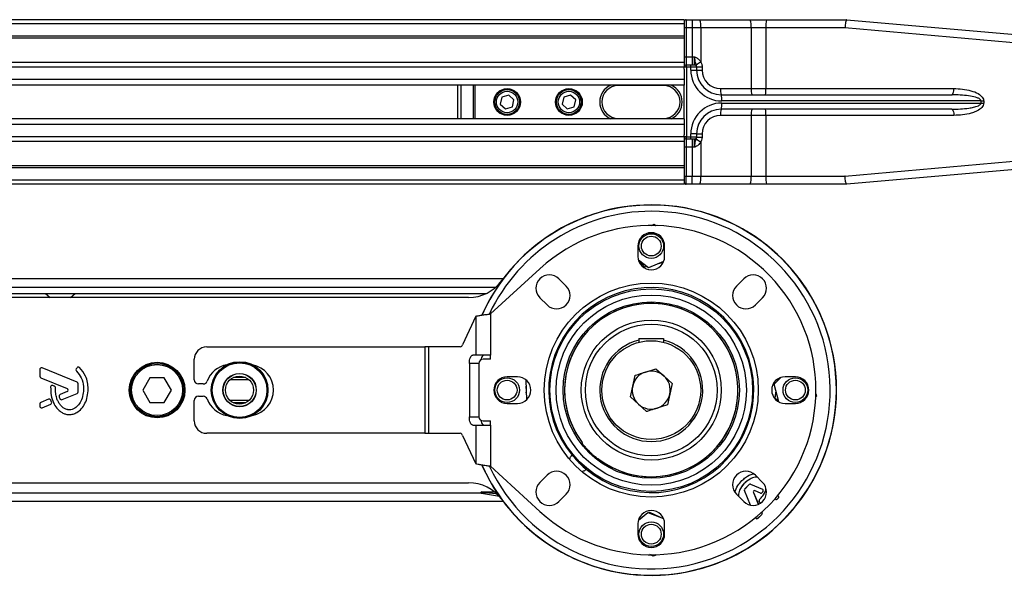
# Model space of a CAD drawing. Header units: millimetres. Extents: x 0 to 420, y 0 to 297.
# Tile 6 of 11: x 181 to 222, y 205 to 229. Entities that reach past the tile are written whole.
import ezdxf

# ---------------------------------------------------------------- set-up
doc = ezdxf.new("R2010")
doc.units = ezdxf.units.MM

msp = doc.modelspace()

# ---------------------------------------------------------------- linework, layer by layer
at = {"color": 7, "linetype": 'Continuous', "lineweight": 25}
for p, q in [((208.5624, 228.5602), (71.4376, 228.5602)), ((208.5624, 228.3888), (71.4376, 228.3888)), ((208.5624, 228.5602), (208.5624, 228.3888)), ((208.5624, 228.3888), (208.5624, 227.8746)), ((208.6481, 228.5602), (208.6481, 228.2174)), ((208.6481, 228.5602), (208.8981, 228.5602)), ((208.8981, 228.5602), (208.8981, 228.2174)), ((208.8981, 228.5602), (209.2185, 228.5602)), ((209.2185, 228.5602), (211.3124, 228.5602)), ((211.3124, 228.5602), (211.9912, 228.5602)), ((211.9912, 228.5602), (215.3302, 228.5602)), ((215.3302, 228.5602), (215.3306, 228.5602)), ((215.3306, 228.5602), (222.9129, 227.8969)), ((208.6481, 228.2174), (208.5624, 228.2174)), ((208.6481, 228.2174), (208.6481, 227.0176)), ((208.8981, 228.2174), (208.6481, 228.2174)), ((208.8981, 228.2174), (208.8981, 227.0176)), ((209.2541, 228.2174), (208.8981, 228.2174)), ((211.348, 228.2174), (209.2541, 228.2174)), ((209.2541, 228.2174), (209.2541, 226.7953)), ((211.348, 228.2174), (211.348, 225.6892)), ((211.9651, 228.2174), (211.348, 228.2174)), ((211.9651, 228.2174), (211.9651, 225.6892)), ((215.2558, 228.2174), (211.9651, 228.2174)), ((222.7463, 227.5554), (215.2558, 228.2174)), ((208.5624, 227.8746), (71.4376, 227.8746)), ((208.5624, 227.7872), (71.4376, 227.7872)), ((208.5624, 227.8746), (208.5624, 227.7872)), ((208.5624, 227.7872), (208.5624, 226.7776)), ((208.5624, 226.7776), (145.9134, 226.7776)), ((208.5624, 227.0176), (208.6481, 227.0176)), ((208.5624, 226.7776), (208.5624, 226.5891)), ((208.6481, 227.0176), (208.6481, 226.6748)), ((208.6481, 227.0176), (208.8981, 227.0176)), ((208.6481, 226.6748), (208.8315, 226.6748)), ((208.8315, 226.6748), (208.9909, 226.6748)), ((208.8981, 227.0176), (208.8981, 226.6748)), ((208.8981, 227.0176), (208.9933, 227.0176)), ((208.5624, 226.5787), (146.1107, 226.5787)), ((208.6541, 226.5891), (208.5624, 226.5891)), ((208.5624, 226.5062), (208.5624, 226.5891)), ((208.5624, 226.5062), (208.5624, 226.0665)), ((208.6541, 226.5891), (208.6541, 223.6752)), ((208.8375, 226.5891), (208.6541, 226.5891)), ((208.8375, 226.4605), (208.8375, 226.5891)), ((209.0766, 226.5891), (208.8375, 226.5891)), ((208.8375, 226.4605), (209.0766, 226.4605)), ((209.0766, 226.6034), (209.307, 226.6034)), ((209.0766, 226.5891), (209.0766, 226.4605)), ((209.0766, 226.4605), (209.307, 226.4605)), ((209.307, 226.6034), (209.307, 226.4605)), ((208.5624, 226.0665), (146.4081, 226.0665)), ((208.5624, 225.8349), (146.4752, 225.8349)), ((199.1351, 224.4294), (199.1351, 225.8349)), ((199.2621, 225.8349), (199.2621, 224.4294)), ((199.7989, 224.4294), (199.7989, 225.8349)), ((199.8433, 225.8349), (199.8433, 224.4294)), ((205.8199, 225.8349), (205.8199, 225.8177)), ((207.7054, 225.8177), (207.7054, 225.8349)), ((208.5624, 226.0665), (208.5624, 225.8349)), ((208.5624, 224.4294), (208.5624, 225.8349)), ((201.2592, 225.4213), (200.9751, 225.3349)), ((201.476, 225.2185), (201.2592, 225.4213)), ((203.8303, 225.4213), (203.5462, 225.3349)), ((204.0471, 225.2185), (203.8303, 225.4213)), ((207.7054, 225.8177), (205.8199, 225.8177)), ((210.0784, 225.6892), (211.348, 225.6892)), ((210.1051, 225.4321), (219.7058, 225.4321)), ((211.348, 225.6892), (211.9651, 225.6892)), ((211.9651, 225.6892), (219.7856, 225.6892)), ((200.9751, 225.3349), (200.9079, 225.0458)), ((200.9079, 225.0458), (201.1247, 224.843)), ((201.4088, 224.9293), (201.476, 225.2185)), ((203.5462, 225.3349), (203.479, 225.0458)), ((203.479, 225.0458), (203.6958, 224.843)), ((203.9799, 224.9293), (204.0471, 225.2185)), ((220.9209, 225.175), (210.123, 225.175)), ((210.123, 225.0893), (220.9209, 225.0893)), ((220.9209, 225.0893), (220.9209, 225.175)), ((220.9209, 225.175), (221.0281, 225.175)), ((220.9209, 225.0893), (221.0281, 225.0893)), ((221.0281, 225.175), (221.0281, 225.0893)), ((201.1247, 224.843), (201.4088, 224.9293)), ((203.6958, 224.843), (203.9799, 224.9293)), ((219.7058, 224.8322), (210.1051, 224.8322)), ((208.5624, 224.4294), (146.5134, 224.4294)), ((208.5624, 224.1978), (146.5134, 224.1978)), ((205.8199, 224.4465), (207.7054, 224.4465)), ((205.8199, 224.4294), (205.8199, 224.4465)), ((207.7054, 224.4465), (207.7054, 224.4294)), ((208.5624, 224.4294), (208.5624, 224.1978)), ((208.5624, 224.1978), (208.5624, 223.758)), ((211.348, 224.5751), (210.0784, 224.5751)), ((211.9651, 224.5751), (211.348, 224.5751)), ((211.348, 224.5751), (211.348, 222.0468)), ((211.9651, 224.5751), (211.9651, 222.0468)), ((219.7856, 224.5751), (211.9651, 224.5751)), ((208.8375, 223.6752), (208.8375, 223.8037)), ((209.0766, 223.8037), (208.8375, 223.8037)), ((209.0766, 223.8037), (209.0766, 223.6752)), ((209.0766, 223.8037), (209.307, 223.8037)), ((209.307, 223.8037), (209.307, 223.6608)), ((208.5624, 223.6855), (146.5134, 223.6855)), ((208.5624, 223.4867), (146.5134, 223.4867)), ((208.5624, 223.6752), (208.5624, 223.758)), ((208.6541, 223.6752), (208.5624, 223.6752)), ((208.5624, 223.6752), (208.5624, 223.4867)), ((208.5624, 223.4867), (208.5624, 222.477)), ((208.8315, 223.5895), (208.6481, 223.5895)), ((208.6481, 223.5895), (208.6481, 223.2467)), ((208.6541, 223.6752), (208.8375, 223.6752)), ((208.9909, 223.5895), (208.8315, 223.5895)), ((208.8375, 223.6752), (209.0766, 223.6752)), ((208.8981, 223.5895), (208.8981, 223.2467)), ((209.0766, 223.6608), (209.307, 223.6608)), ((209.2541, 223.4689), (209.2541, 222.0468)), ((208.6481, 223.2467), (208.5624, 223.2467)), ((208.8981, 223.2467), (208.6481, 223.2467)), ((208.6481, 223.2467), (208.6481, 222.0468)), ((208.9933, 223.2467), (208.8981, 223.2467)), ((208.8981, 223.2467), (208.8981, 222.0468)), ((215.2558, 222.0468), (222.7463, 222.7089)), ((208.5624, 222.477), (146.5134, 222.477)), ((208.5624, 222.3896), (146.5134, 222.3896)), ((208.5624, 222.477), (208.5624, 222.3896)), ((208.5624, 222.3896), (208.5624, 221.8754)), ((222.9129, 222.3674), (215.3306, 221.704)), ((208.5624, 221.8754), (146.5134, 221.8754)), ((208.5624, 222.0468), (208.6481, 222.0468)), ((208.5624, 221.8754), (208.5624, 221.704)), ((208.6481, 221.704), (208.6481, 222.0468)), ((208.6481, 222.0468), (208.8981, 222.0468)), ((208.8981, 222.0468), (209.2541, 222.0468)), ((208.8981, 221.704), (208.8981, 222.0468)), ((209.2541, 222.0468), (211.348, 222.0468)), ((211.348, 222.0468), (211.9651, 222.0468)), ((211.9651, 222.0468), (215.2558, 222.0468)), ((208.5624, 221.704), (146.5134, 221.704)), ((208.8981, 221.704), (208.6481, 221.704)), ((209.2185, 221.704), (208.8981, 221.704)), ((211.3124, 221.704), (209.2185, 221.704)), ((211.9912, 221.704), (211.3124, 221.704)), ((215.3302, 221.704), (211.9912, 221.704)), ((215.3306, 221.704), (215.3302, 221.704)), ((207.1939, 219.9899), (207.3114, 220.0385)), ((207.3114, 220.0385), (207.3778, 219.9874)), ((207.3774, 219.9877), (207.4585, 220.0064)), ((206.6341, 219.1329), (206.6341, 218.7044)), ((207.7482, 218.7044), (207.7482, 219.1329)), ((207.0709, 218.2274), (206.6572, 218.5455)), ((206.9238, 218.2594), (206.6689, 218.5329)), ((207.705, 218.4892), (207.0709, 218.2274)), ((202.5592, 218.1887), (200.5063, 216.3076)), ((207.0049, 218.2781), (206.9238, 218.2594)), ((207.6631, 218.4298), (207.4326, 218.3767)), ((201.0205, 217.7617), (146.5134, 217.7617)), ((203.646, 217.4667), (203.343, 217.7697)), ((211.0393, 217.7697), (210.7363, 217.4667)), ((146.5134, 217.4189), (200.7195, 217.4189)), ((146.5134, 217.1617), (200.3329, 217.1617)), ((199.5858, 216.9903), (175.481, 216.9903)), ((181.9754, 217.1617), (182.1659, 216.9903)), ((183.0229, 216.9903), (183.2134, 217.1617)), ((202.5552, 216.9819), (202.8582, 216.6789)), ((211.5241, 216.6789), (211.8272, 216.9819)), ((199.8849, 216.2075), (199.3389, 215.0235)), ((199.8849, 216.2075), (199.8849, 214.5907)), ((200.5063, 216.3076), (200.5063, 214.5907)), ((206.6769, 215.2763), (206.6769, 215.1253)), ((206.6769, 215.2763), (207.7054, 215.2763)), ((207.7054, 215.2763), (207.7054, 215.1253)), ((188.6857, 214.9335), (197.7619, 214.9335)), ((197.7619, 214.9335), (197.7619, 211.3339)), ((197.9173, 214.9335), (197.7619, 214.9335)), ((197.9173, 214.9335), (197.9173, 211.3339)), ((199.241, 214.9335), (197.9173, 214.9335)), ((188.1715, 213.5622), (188.1715, 214.4192)), ((199.8849, 214.5907), (199.7644, 214.5907)), ((200.5063, 214.5907), (199.8849, 214.5907)), ((200.5063, 214.4192), (200.1916, 214.4192)), ((200.5063, 214.4192), (200.5063, 214.5907)), ((181.7378, 213.9911), (181.7378, 213.7085)), ((183.2892, 213.4598), (181.8323, 214.0546)), ((183.2927, 214.0659), (183.2558, 214.0216)), ((199.6195, 214.2478), (199.6195, 212.0196)), ((200.0202, 214.2478), (199.6195, 214.2478)), ((200.0202, 214.2478), (200.0202, 212.0196)), ((207.3855, 214.0263), (207.7234, 213.719)), ((181.7805, 213.6451), (182.8775, 213.1972)), ((186.3256, 213.6479), (186.0287, 213.1337)), ((186.9193, 213.6479), (186.3256, 213.6479)), ((187.2162, 213.1337), (186.9193, 213.6479)), ((190.447, 213.5608), (189.6541, 213.5608)), ((190.3025, 213.6592), (189.7987, 213.6592)), ((201.6205, 213.6908), (201.192, 213.6908)), ((201.9716, 213.5662), (201.9946, 212.721)), ((206.4182, 213.302), (206.5153, 213.7483)), ((207.7234, 213.719), (208.0613, 213.4117)), ((212.3113, 213.3821), (212.6055, 213.6684)), ((212.4441, 213.5113), (212.4542, 213.5847)), ((213.1904, 213.6908), (212.7619, 213.6908)), ((182.3436, 213.3013), (182.2858, 213.3255)), ((183.3318, 213.0577), (183.3318, 213.3963)), ((186.0287, 213.1337), (186.3256, 212.6195)), ((186.9193, 212.6195), (187.2162, 213.1337)), ((188.5413, 213.3908), (188.3429, 213.3908)), ((206.321, 212.8557), (206.4182, 213.302)), ((208.0613, 213.4117), (207.9642, 212.9654)), ((212.4987, 212.6427), (212.3113, 213.3821)), ((182.1075, 212.7558), (181.7805, 212.6223)), ((182.2314, 212.6378), (182.1964, 212.7194)), ((182.8775, 213.0702), (182.5819, 212.9495)), ((182.6637, 212.7389), (183.2892, 212.9943)), ((188.3429, 212.8766), (188.5413, 212.8766)), ((206.6589, 212.5484), (206.321, 212.8557)), ((207.9642, 212.9654), (207.867, 212.5191)), ((212.4902, 212.6762), (212.344, 212.79)), ((214.0695, 212.8854), (214.0419, 212.8585)), ((214.0457, 212.9792), (214.0695, 212.8854)), ((181.7378, 212.5589), (181.7378, 212.4629)), ((181.8323, 212.3994), (182.1944, 212.5473)), ((186.3256, 212.6195), (186.9193, 212.6195)), ((188.1715, 211.8482), (188.1715, 212.7052)), ((190.447, 212.7066), (189.6541, 212.7066)), ((190.3025, 212.6082), (189.7987, 212.6082)), ((201.192, 212.5766), (201.6205, 212.5766)), ((206.9969, 212.2411), (206.6589, 212.5484)), ((212.7619, 212.5766), (213.1904, 212.5766)), ((199.6195, 212.0196), (200.0202, 212.0196)), ((199.7644, 211.6768), (199.8849, 211.6768)), ((199.8849, 211.6768), (199.8849, 210.0599)), ((199.8849, 211.6768), (200.5063, 211.6768)), ((200.1916, 211.8482), (200.5063, 211.8482)), ((200.5063, 211.6768), (200.5063, 211.8482)), ((200.5063, 211.6768), (200.5063, 209.9598)), ((197.7619, 211.3339), (188.6857, 211.3339)), ((197.7619, 211.3339), (197.9173, 211.3339)), ((197.9173, 211.3339), (199.241, 211.3339)), ((199.3389, 211.2439), (199.8849, 210.0599)), ((204.3186, 210.9212), (204.3126, 210.9303)), ((203.8954, 210.4208), (203.9077, 210.4202)), ((203.8995, 210.4183), (203.9192, 210.3947)), ((204.9762, 210.2626), (204.9877, 210.2551)), ((200.5063, 209.9598), (202.5592, 208.0788)), ((204.4776, 209.8502), (204.4782, 209.8379)), ((206.7658, 210.251), (206.7658, 210.251)), ((207.6228, 210.2512), (207.6228, 210.2519)), ((202.8582, 209.5885), (202.5552, 209.2855)), ((211.8272, 209.2855), (211.5241, 209.5885)), ((175.481, 209.2771), (199.5858, 209.2771)), ((210.962, 209.3629), (210.9609, 209.364)), ((211.0784, 209.0127), (211.2669, 209.2012)), ((211.0795, 209.0116), (211.268, 209.2002)), ((211.268, 209.2002), (211.2669, 209.2012)), ((211.3255, 209.2114), (211.326, 209.2128)), ((211.3255, 209.2114), (211.816, 209.0053)), ((211.326, 209.2128), (211.8166, 209.0067)), ((75.5513, 208.8486), (200.1068, 208.8486)), ((200.8681, 208.7004), (200.1308, 208.8304)), ((200.1367, 208.8985), (200.6603, 208.8985)), ((200.7244, 208.8128), (200.2961, 208.8502)), ((200.7244, 208.8128), (200.7668, 208.8053)), ((200.7589, 208.8128), (200.7244, 208.8128)), ((203.343, 208.4977), (203.646, 208.8007)), ((210.7363, 208.8007), (211.0393, 208.4977)), ((211.0682, 208.9542), (211.0668, 208.9536)), ((211.3222, 208.3457), (211.0668, 208.9536)), ((211.324, 208.3454), (211.0682, 208.9542)), ((211.0795, 209.0116), (211.0784, 209.0127)), ((211.4409, 208.87), (211.4423, 208.8706)), ((211.4409, 208.87), (211.6478, 208.3775)), ((211.4423, 208.8706), (211.6492, 208.3781)), ((211.5136, 208.9426), (211.513, 208.9413)), ((211.7448, 208.8439), (211.513, 208.9413)), ((211.7454, 208.8452), (211.5136, 208.9426)), ((211.7454, 208.8452), (211.7448, 208.8439)), ((211.812, 208.8689), (211.8133, 208.8682)), ((211.816, 209.0053), (211.8166, 209.0067)), ((211.8441, 208.9367), (211.8455, 208.9362)), ((212.4847, 208.6459), (212.4313, 208.5924)), ((212.4858, 208.6448), (212.4324, 208.5914)), ((212.4527, 208.7378), (212.4679, 208.7314)), ((212.4537, 208.739), (212.4685, 208.7328)), ((212.4679, 208.7314), (212.4685, 208.7328)), ((212.4847, 208.6459), (212.4858, 208.6448)), ((73.4945, 208.5057), (201.0205, 208.5057)), ((211.683, 208.5159), (211.6816, 208.5153)), ((211.7003, 208.4697), (211.6816, 208.5153)), ((211.7017, 208.4702), (211.683, 208.5159)), ((211.6944, 208.5729), (211.6934, 208.574)), ((211.7017, 208.4702), (211.7003, 208.4697)), ((212.3733, 208.5798), (212.332, 208.5971)), ((212.3738, 208.5812), (212.333, 208.5983)), ((212.3738, 208.5812), (212.3733, 208.5798)), ((212.4313, 208.5924), (212.4324, 208.5914)), ((206.6566, 207.7197), (207.0502, 208.037)), ((207.0502, 208.037), (207.702, 207.7852)), ((207.0848, 208.0237), (207.1152, 208.0448)), ((207.1152, 208.0448), (207.5284, 207.8501)), ((211.5469, 207.8111), (211.5382, 207.8317)), ((211.5482, 207.8117), (211.5394, 207.8327)), ((211.5482, 207.8117), (211.5469, 207.8111)), ((211.7911, 207.9523), (211.6338, 207.7949)), ((211.7922, 207.9512), (211.6348, 207.7938)), ((211.7871, 208.046), (211.8024, 208.0097)), ((211.7883, 208.047), (211.8038, 208.0103)), ((211.7911, 207.9523), (211.7922, 207.9512)), ((211.8024, 208.0097), (211.8038, 208.0103)), ((206.6341, 207.563), (206.6341, 207.1345)), ((206.6626, 207.7306), (206.74, 207.7844)), ((207.7482, 207.1345), (207.7482, 207.563)), ((211.6338, 207.7949), (211.6348, 207.7938)), ((207.2671, 206.2242), (207.1346, 206.2866)), ((207.3321, 206.2319), (207.2142, 206.2775)), ((207.2975, 206.2453), (207.2671, 206.2242)), ((207.3922, 206.2804), (207.3321, 206.2319))]:
    msp.add_line(p, q, dxfattribs=at)
at = {"color": 7, "linetype": 'Continuous', "lineweight": 25, "flags": 128}
for points in [[(219.7058, 225.4321), (219.7214, 225.437), (219.7363, 225.4517), (219.7501, 225.4754), (219.7622, 225.5074), (219.7721, 225.5464), (219.7795, 225.5908), (219.784, 225.639), (219.7856, 225.6892)], [(219.7058, 224.8322), (219.7214, 224.8272), (219.7363, 224.8126), (219.7501, 224.7888), (219.7622, 224.7569), (219.7721, 224.7179), (219.7795, 224.6734), (219.784, 224.6252), (219.7856, 224.5751)], [(199.6195, 214.2478), (199.6223, 214.3147), (199.6306, 214.379), (199.644, 214.4383), (199.662, 214.4902), (199.6839, 214.5329), (199.709, 214.5646), (199.7362, 214.5841), (199.7644, 214.5907)], [(200.2305, 214.5907), (200.2022, 214.5841), (200.175, 214.5646), (200.15, 214.5329), (200.128, 214.4902), (200.11, 214.4383), (200.099, 214.3921)], [(199.7644, 211.6768), (199.7362, 211.6833), (199.709, 211.7028), (199.6839, 211.7345), (199.662, 211.7772), (199.644, 211.8291), (199.6306, 211.8884), (199.6223, 211.9527), (199.6195, 212.0196)], [(200.099, 211.8753), (200.11, 211.8291), (200.128, 211.7772), (200.15, 211.7345), (200.175, 211.7028), (200.2022, 211.6833), (200.2305, 211.6768)], [(204.3126, 210.9303), (204.3129, 210.9348), (204.3145, 210.9544)], [(204.0347, 210.2623), (204.3615, 209.9397), (204.4651, 209.8509)], [(204.0378, 210.2589), (204.365, 209.9367), (204.4786, 209.8397)], [(205.0119, 210.257), (205.0074, 210.2567), (204.9877, 210.2551)]]:
    msp.add_lwpolyline(points, dxfattribs=at)
at = {"color": 7, "linetype": 'Continuous', "lineweight": 25}
for centre, radius in [((201.192, 225.1321), 0.5571), ((201.192, 225.1321), 0.5142), ((201.192, 225.1321), 0.4457), ((203.763, 225.1321), 0.5571), ((203.763, 225.1321), 0.5142), ((203.763, 225.1321), 0.4457), ((207.1912, 219.1329), 0.5142), ((207.1912, 219.1329), 0.4114), ((207.1912, 213.1337), 4.4566), ((207.1912, 213.1337), 4.2178), ((207.1912, 213.1337), 3.9607), ((207.1912, 213.1337), 3.6713), ((207.1912, 213.1337), 2.9139), ((207.1912, 213.1337), 2.7425), ((207.1912, 213.1337), 2.0569), ((186.6224, 213.1337), 1.157), ((186.6224, 213.1337), 1.1141), ((186.6224, 213.1337), 1.0627), ((190.0569, 213.1337), 1.1809), ((190.0569, 213.1337), 1.1808), ((190.0569, 213.1337), 1.1714), ((190.0569, 213.1337), 1.1371), ((190.0569, 213.1337), 0.6946), ((190.0569, 213.1337), 0.6856), ((190.0506, 213.1337), 0.5828), ((201.192, 213.1337), 0.5142), ((201.192, 213.1337), 0.4114), ((213.1904, 213.1337), 0.5142), ((213.1904, 213.1337), 0.4114), ((207.1912, 207.1345), 0.5142), ((207.1912, 207.1345), 0.4114)]:
    msp.add_circle(centre, radius, dxfattribs=at)
for centre, radius, start, end in [((208.6481, 228.4745), 0.0857, 90, 180), ((208.4022, 228.3022), 0.8562, 354.3173, 17.54028), ((210.496, 228.3022), 0.8562, 354.3173, 17.54028), ((213.1099, 228.3026), 1.148, 167.03311, 184.25633), ((208.6481, 226.5891), 0.0857, 90, 180), ((208.3425, 226.6104), 0.3124, 356.08602, 11.89455), ((208.5258, 226.6104), 0.3124, 356.08602, 11.89455), ((208.9909, 226.5891), 0.0857, 0, 90), ((210.1086, 225.2745), 1.7444, 119.32757, 126.80885), ((210.123, 226.4605), 1.2855, 180, 270), ((210.1051, 226.4605), 1.0284, 180, 270), ((210.0784, 226.4605), 0.7713, 180, 270), ((205.8199, 225.1321), 0.7713, 114.34065, 245.65935), ((207.7054, 225.1321), 0.7713, 294.34065, 65.65935), ((205.8199, 225.1321), 0.6856, 90, 270), ((207.7054, 225.1321), 0.6856, 270, 90), ((210.7173, 225.6256), 0.6421, 174.3173, 197.54028), ((209.1881, 225.2389), 0.9371, 356.08602, 11.89455), ((211.9869, 225.6256), 0.6421, 174.3173, 197.54028), ((211.1064, 225.6253), 0.861, 347.03311, 4.25633), ((210.123, 223.8037), 1.2855, 90, 180), ((209.1881, 225.0253), 0.9371, 348.10545, 3.91398), ((210.1051, 223.8037), 1.0284, 90, 180), ((210.7173, 224.6386), 0.6421, 162.45972, 185.6827), ((211.9869, 224.6386), 0.6421, 162.45972, 185.6827), ((211.1064, 224.639), 0.861, 355.74367, 12.96689), ((210.0784, 223.8037), 0.7713, 90, 180), ((208.6481, 223.6752), 0.0857, 180, 270), ((208.3425, 223.6539), 0.3124, 348.10545, 3.91398), ((208.5258, 223.6539), 0.3124, 348.10545, 3.91398), ((208.9909, 223.6752), 0.0857, 270, 0), ((210.1086, 224.9898), 1.7444, 233.19115, 240.67243), ((208.6481, 221.7897), 0.0857, 180, 270), ((208.4022, 221.962), 0.8562, 342.45972, 5.6827), ((210.496, 221.962), 0.8562, 342.45972, 5.6827), ((213.1099, 221.9616), 1.148, 175.74367, 192.96689), ((207.1912, 213.1337), 7.7133, 90, 156.06607), ((207.1912, 213.1337), 7.7133, 204.01202, 90), ((207.1912, 213.1337), 7.7057, 270, 155.95663), ((207.1912, 213.1337), 7.4486, 205.25824, 90), ((207.1912, 213.1337), 7.4486, 90, 154.72548), ((207.1912, 213.1337), 7.7133, 216.22155, 143.77845), ((207.1912, 213.1337), 6.8562, 227.5, 132.5), ((207.1912, 219.1329), 0.5571, 0, 180), ((207.1912, 218.7044), 0.5571, 180, 0), ((199.5858, 218.7044), 1.7141, 270, 323.77845), ((202.9491, 217.3758), 0.5571, 45, 225), ((211.4332, 217.3758), 0.5571, 315, 135), ((203.2521, 217.0728), 0.5571, 225, 45), ((207.1912, 213.1337), 4.2688, 230.54037, 219.45963), ((211.1302, 217.0728), 0.5571, 135, 315), ((207.1912, 213.1337), 3.609, 232.85329, 217.14671), ((207.1912, 213.1337), 3.6089, 232.85329, 180), ((207.1912, 213.1337), 2.1426, 103.88654, 76.11346), ((188.6857, 214.4192), 0.5142, 90, 180), ((199.2165, 215.0583), 0.1273, 281.11338, 344.125), ((200.1916, 214.2478), 0.1714, 90, 180), ((181.8064, 213.9911), 0.0686, 67.79071, 180), ((183.3084, 213.9777), 0.0686, 140.16689, 228.97709), ((183.3453, 214.022), 0.0686, 48.8059, 140.16689), ((189.7077, 213.1337), 1.0713, 99.60521, 159.82873), ((190.3934, 213.1337), 1.0713, 280.67913, 79.32087), ((181.8064, 213.7085), 0.0686, 180, 247.79071), ((188.3429, 213.5622), 0.1714, 180, 270), ((201.192, 213.1337), 0.5571, 90, 270), ((201.6205, 213.1337), 0.5571, 270, 90), ((207.1912, 213.1337), 0.7911, 107.71989, 167.71989), ((207.1912, 213.1337), 0.7911, 47.71989, 107.71989), ((207.1912, 213.1337), 0.7911, 347.71989, 47.71989), ((212.7619, 213.1337), 0.5571, 90, 270), ((213.1904, 213.1337), 0.5571, 270, 90), ((182.2593, 213.2622), 0.0686, 67.29049, 176.67135), ((182.3172, 213.238), 0.0686, 0.035, 67.29049), ((182.8516, 213.1337), 0.0686, 292.20926, 67.79071), ((183.2633, 213.3963), 0.0686, 0, 67.79071), ((188.5413, 213.5622), 0.1714, 270, 339.82873), ((201.192, 213.1337), 0.8037, 351.39552, 11.72533), ((207.1912, 213.1337), 3.6089, 180, 217.14671), ((207.1912, 213.1337), 0.7911, 167.71989, 227.71989), ((182.1334, 212.6924), 0.0686, 23.24584, 112.20927), ((182.6078, 212.8861), 0.0686, 112.20926, 196.93498), ((182.6378, 212.8024), 0.0686, 202.3787, 292.20929), ((183.2633, 213.0577), 0.0686, 292.20929, 0), ((188.3429, 212.7052), 0.1714, 90, 180), ((188.5413, 212.7052), 0.1714, 20.17127, 90), ((189.7077, 213.1337), 1.0713, 200.17127, 260.39479), ((207.1912, 213.1337), 0.7911, 287.71989, 347.71989), ((181.8064, 212.5589), 0.0686, 112.20927, 180), ((181.8064, 212.4629), 0.0686, 180, 292.20926), ((182.1684, 212.6107), 0.0686, 292.20926, 23.24584), ((207.1912, 213.1337), 0.7911, 227.71989, 287.71989), ((200.1916, 212.0196), 0.1714, 180, 270), ((188.6857, 211.8482), 0.5142, 180, 270), ((199.2165, 211.2091), 0.1273, 15.875, 78.88662), ((204.2462, 210.9027), 0.0857, 0, 37.14671), ((204.2462, 210.9027), 0.0857, 356.12746, 37.16865), ((207.1912, 213.1337), 3.631, 222.74969, 227.25031), ((204.9601, 210.1887), 0.0857, 52.85329, 93.92664), ((204.9601, 210.1888), 0.0857, 52.83135, 93.88854), ((207.1912, 213.1337), 7.7057, 204.06731, 270), ((207.1912, 213.1337), 4.2552, 223.03462, 226.96538), ((203.2521, 209.1946), 0.5571, 315, 135), ((211.1302, 209.1946), 0.5571, 45, 225), ((199.5858, 207.563), 1.7141, 36.22155, 90), ((202.9491, 208.8916), 0.5571, 135, 315), ((211.4332, 208.8916), 0.5571, 225, 45), ((211.3051, 209.163), 0.054, 67.20929, 135), ((211.3051, 209.163), 0.0525, 67.20929, 135), ((200.1373, 208.8641), 0.0343, 91.02444, 258.97556), ((211.1166, 208.9745), 0.054, 135, 202.79071), ((211.1166, 208.9745), 0.0525, 135, 202.79071), ((211.4921, 208.8915), 0.0555, 67.20926, 202.79071), ((211.4921, 208.8915), 0.054, 67.20926, 202.79071), ((211.7657, 208.8936), 0.054, 247.20926, 331.93498), ((211.7657, 208.8936), 0.0525, 247.20926, 331.93498), ((211.7956, 208.9569), 0.0525, 337.3787, 67.20929), ((211.7956, 208.9569), 0.054, 337.3787, 67.20929), ((212.4476, 208.683), 0.0525, 315, 67.20926), ((212.4476, 208.683), 0.054, 315, 67.20926), ((211.7316, 208.5358), 0.054, 135.035, 202.29049), ((211.7316, 208.5358), 0.0525, 135.035, 202.29049), ((211.7503, 208.4901), 0.054, 202.29049, 274.1106), ((211.7503, 208.4901), 0.0525, 202.29049, 276.91907), ((212.3942, 208.6296), 0.054, 247.20927, 315), ((212.3942, 208.6296), 0.0525, 247.20927, 315), ((207.1912, 207.563), 0.5571, 0, 180), ((211.5966, 207.832), 0.054, 202.79071, 315), ((211.5966, 207.832), 0.0525, 202.79071, 315), ((211.754, 207.9894), 0.0525, 315, 22.79071), ((211.754, 207.9894), 0.054, 315, 22.79071), ((207.1912, 207.1345), 0.5571, 180, 0)]:
    msp.add_arc(centre, radius, start, end, dxfattribs=at)
msp.add_ellipse((200.4282, 208.8128), major_axis=(0.2917, -0.0857), ratio=0.0047934, start_param=3.1078252, end_param=4.2435224, dxfattribs=at)
for points, knots in [([(215.3302, 228.5602), (215.3233, 228.5565), (215.3095, 228.5489), (215.2891, 228.4899), (215.2718, 228.403), (215.261, 228.3082), (215.257, 228.2445), (215.2559, 228.2192), (215.2558, 228.2174)], [0, 0, 0, 0, 0.2144328, 0.4288627, 0.6433804, 0.858088, 0.9902914, 1, 1, 1, 1]), ([(208.9909, 226.6748), (208.9912, 226.6786), (208.9917, 226.6862), (208.9924, 226.7453), (208.9929, 226.8323), (208.9933, 226.9287), (208.9933, 226.9924), (208.9933, 227.0176)], [0, 0, 0, 0, 0.21479795, 0.42959219, 0.64435115, 0.85902892, 1, 1, 1, 1]), ([(209.0634, 226.6711), (209.061, 226.6784), (209.0497, 226.7122), (209.0305, 226.7747), (209.0156, 226.8582), (209.0034, 226.941), (208.9973, 226.9875), (208.9934, 227.017), (208.9933, 227.0176)], [0, 0, 0, 0, 0.0754626, 0.3531735, 0.6575283, 0.7807856, 0.9958632, 1, 1, 1, 1]), ([(208.9933, 227.0176), (208.9937, 227.0174), (209.0081, 227.01), (209.0585, 226.984), (209.143, 226.9324), (209.2151, 226.8607), (209.2456, 226.8097), (209.2541, 226.7953)], [0, 0, 0, 0, 0.0042834, 0.1393325, 0.4884548, 0.8555438, 1, 1, 1, 1]), ([(209.0766, 226.6034), (209.0762, 226.6111), (209.0749, 226.6355), (209.0681, 226.6567), (209.0634, 226.6711)], [0, 0, 0, 0, 0.3161563, 1, 1, 1, 1]), ([(209.2541, 226.7953), (209.2728, 226.7566), (209.3023, 226.6954), (209.3058, 226.6281), (209.307, 226.6034)], [0, 0, 0, 0, 0.6342138, 1, 1, 1, 1]), ([(220.9209, 225.175), (220.9198, 225.1831), (220.9181, 225.1968), (220.9006, 225.2267), (220.8485, 225.27), (220.7063, 225.3307), (220.3497, 225.4086), (219.9957, 225.4307), (219.7354, 225.4319), (219.7058, 225.4321)], [0, 0, 0, 0, 0.018798, 0.0316543, 0.0793157, 0.1734215, 0.3912563, 0.9308771, 1, 1, 1, 1]), ([(219.7856, 225.6892), (219.8158, 225.6889), (219.9657, 225.6876), (220.2346, 225.6663), (220.5673, 225.5908), (220.8203, 225.4803), (220.9609, 225.3558), (221.019, 225.2596), (221.0253, 225.2011), (221.0281, 225.175)], [0, 0, 0, 0, 0.063267, 0.3140664, 0.5642573, 0.7790459, 0.8839577, 0.948253, 1, 1, 1, 1]), ([(219.7058, 224.8322), (219.9419, 224.8378), (220.2441, 224.845), (220.6103, 224.9114), (220.7674, 224.9553), (220.8631, 225.0064), (220.8985, 225.037), (220.9151, 225.0603), (220.9206, 225.0787), (220.9208, 225.0874), (220.9209, 225.0893)], [0, 0, 0, 0, 0.5506407, 0.7047102, 0.8711549, 0.9302593, 0.9564835, 0.9796623, 0.9957571, 1, 1, 1, 1]), ([(221.0281, 225.0893), (221.0269, 225.0721), (221.0232, 225.0197), (220.9832, 224.9402), (220.8807, 224.8289), (220.7163, 224.7352), (220.4591, 224.6453), (220.1503, 224.5854), (219.9072, 224.5785), (219.7856, 224.5751)], [0, 0, 0, 0, 0.03417537, 0.10389234, 0.17305854, 0.34319257, 0.49083733, 0.74518986, 1, 1, 1, 1]), ([(208.9933, 223.2467), (208.9933, 223.2719), (208.9933, 223.3356), (208.9929, 223.4319), (208.9924, 223.519), (208.9917, 223.5781), (208.9912, 223.5857), (208.9909, 223.5895)], [0, 0, 0, 0, 0.14097108, 0.35564885, 0.57040781, 0.78520205, 1, 1, 1, 1]), ([(208.9933, 223.2467), (208.9934, 223.2472), (208.9943, 223.2546), (209.0011, 223.3059), (209.0133, 223.3951), (209.0337, 223.5038), (209.053, 223.562), (209.0634, 223.5931)], [0, 0, 0, 0, 0.0041403, 0.0545186, 0.3811386, 0.668374, 1, 1, 1, 1]), ([(209.2541, 223.4689), (209.2209, 223.4224), (209.1704, 223.3518), (209.076, 223.2904), (209.0274, 223.2642), (209.0012, 223.2507), (208.9973, 223.2487), (208.9937, 223.2469), (208.9933, 223.2467)], [0, 0, 0, 0, 0.4878629, 0.7408917, 0.9631024, 0.9651262, 0.9957096, 1, 1, 1, 1]), ([(209.0634, 223.5931), (209.0663, 223.602), (209.0731, 223.6229), (209.0753, 223.647), (209.0766, 223.6608)], [0, 0, 0, 0, 0.4259094, 1, 1, 1, 1]), ([(209.307, 223.6608), (209.3032, 223.6183), (209.2972, 223.5507), (209.2658, 223.4911), (209.2541, 223.4689)], [0, 0, 0, 0, 0.628235, 1, 1, 1, 1]), ([(215.3302, 221.704), (215.3233, 221.7078), (215.3095, 221.7154), (215.2891, 221.7744), (215.2718, 221.8613), (215.261, 221.956), (215.257, 222.0197), (215.2559, 222.0451), (215.2558, 222.0468)], [0, 0, 0, 0, 0.2144328, 0.4288627, 0.6433804, 0.858088, 0.9902914, 1, 1, 1, 1]), ([(183.7527, 213.1864), (183.7472, 213.2761), (183.7359, 213.4582), (183.6415, 213.7784), (183.4856, 213.9617), (183.3905, 214.0736)], [0, 0, 0, 0, 0.2744297, 0.557156, 1, 1, 1, 1]), ([(206.9504, 213.8873), (207.0662, 213.9243), (207.2122, 213.9709), (207.3558, 214.0168), (207.3855, 214.0263)], [0, 0, 0, 0, 0.7938143, 1, 1, 1, 1]), ([(183.2634, 213.926), (183.3389, 213.8367), (183.4959, 213.6511), (183.5634, 213.3173), (183.5562, 213.0072), (183.4919, 212.7434), (183.3663, 212.524), (183.2208, 212.3904), (183.0845, 212.3257), (182.9868, 212.3081), (182.9131, 212.3131), (182.8344, 212.3311), (182.7419, 212.3743), (182.6438, 212.4554), (182.5645, 212.5545), (182.4915, 212.67), (182.4322, 212.8182), (182.392, 213.0102), (182.3879, 213.1571), (182.3857, 213.2381)], [0, 0, 0, 0, 0.1089846, 0.2264307, 0.3101322, 0.4019204, 0.479438, 0.5456937, 0.5848024, 0.6205782, 0.6379505, 0.654319, 0.6966016, 0.7328168, 0.7736417, 0.8159142, 0.8614551, 0.9236094, 1, 1, 1, 1]), ([(206.5153, 213.7483), (206.5229, 213.7507), (206.6663, 213.7965), (206.8122, 213.8431), (206.9504, 213.8873)], [0, 0, 0, 0, 0.0529743, 1, 1, 1, 1]), ([(182.1909, 213.2662), (182.1918, 213.1481), (182.1934, 212.9253), (182.2902, 212.6235), (182.4237, 212.4004), (182.569, 212.2602), (182.6986, 212.1762), (182.8056, 212.1348), (182.8925, 212.1178), (182.9912, 212.111), (183.1266, 212.1298), (183.3069, 212.2086), (183.484, 212.3597), (183.6328, 212.5872), (183.734, 212.8699), (183.7463, 213.0775), (183.7527, 213.1864)], [0, 0, 0, 0, 0.1173532, 0.2214132, 0.3124081, 0.3742876, 0.4213099, 0.4659831, 0.4878368, 0.509614, 0.5646082, 0.6224153, 0.7039898, 0.7931926, 0.8914433, 1, 1, 1, 1]), ([(182.5422, 212.8661), (182.5476, 212.8492), (182.5573, 212.8189), (182.5691, 212.7893), (182.5744, 212.7763)], [0, 0, 0, 0, 0.55813865, 1, 1, 1, 1]), ([(212.344, 212.79), (212.3483, 212.8207), (212.362, 212.9196), (212.3759, 213.02), (212.3855, 213.0892)], [0, 0, 0, 0, 0.3113743, 1, 1, 1, 1]), ([(207.4319, 212.3801), (207.2938, 212.336), (207.1479, 212.2894), (207.0045, 212.2435), (206.9969, 212.2411)], [0, 0, 0, 0, 0.9470257, 1, 1, 1, 1]), ([(207.867, 212.5191), (207.8374, 212.5097), (207.6938, 212.4638), (207.5478, 212.4172), (207.4319, 212.3801)], [0, 0, 0, 0, 0.2061857, 1, 1, 1, 1]), ([(204.3315, 210.9021), (204.3257, 210.9102), (204.3138, 210.9266), (204.313, 210.929), (204.3126, 210.9303)], [0, 0, 0, 0, 0.4940897, 1, 1, 1, 1]), ([(204.3314, 210.9021), (204.3276, 210.9074), (204.3211, 210.9166), (204.3206, 210.9175), (204.3203, 210.9179)], [0, 0, 0, 0, 0.5764767, 1, 1, 1, 1]), ([(204.5248, 210.669), (204.4995, 210.6971), (204.4487, 210.7533), (204.3858, 210.8299), (204.3451, 210.8827), (204.3346, 210.8977), (204.3315, 210.9021)], [0, 0, 0, 0, 0.2902734, 0.581898, 0.877188, 1, 1, 1, 1]), ([(203.8079, 210.2788), (203.812, 210.2957), (203.8212, 210.3332), (203.849, 210.3751), (203.8687, 210.3971), (203.8772, 210.4052), (203.8788, 210.4066)], [0, 0, 0, 0, 0.265741, 0.5907538, 0.9262002, 1, 1, 1, 1]), ([(203.8788, 210.4066), (203.8813, 210.4089), (203.8908, 210.4177), (203.8934, 210.4195), (203.8954, 210.4208)], [0, 0, 0, 0, 0.26580337, 1, 1, 1, 1]), ([(203.9077, 210.4202), (203.9102, 210.4179), (203.9151, 210.4135), (203.9453, 210.3795), (203.9891, 210.3301), (204.037, 210.2769), (204.0688, 210.2428), (204.0808, 210.2298)], [0, 0, 0, 0, 0.2161996, 0.4323852, 0.6489915, 0.8662783, 1, 1, 1, 1]), ([(204.9543, 210.2779), (204.9452, 210.2845), (204.9225, 210.301), (204.8594, 210.3509), (204.7886, 210.4107), (204.7435, 210.4519), (204.7265, 210.4674)], [0, 0, 0, 0, 0.20148, 0.5081921, 0.8142034, 1, 1, 1, 1]), ([(204.976, 210.2624), (204.9761, 210.2624), (204.9767, 210.262), (204.9712, 210.2655), (204.9608, 210.273), (204.9542, 210.2778)], [0, 0, 0, 0, 0.0505958, 0.3976325, 1, 1, 1, 1]), ([(204.9877, 210.2551), (204.9852, 210.2561), (204.9818, 210.2575), (204.9599, 210.2738), (204.9543, 210.2779)], [0, 0, 0, 0, 0.7450239, 1, 1, 1, 1]), ([(204.2872, 210.0234), (204.3085, 210.0037), (204.351, 209.9644), (204.4085, 209.913), (204.4522, 209.8744), (204.4746, 209.8542), (204.4768, 209.8513), (204.4776, 209.8502)], [0, 0, 0, 0, 0.2172856, 0.4345627, 0.6519992, 0.8691065, 1, 1, 1, 1]), ([(204.4641, 209.8213), (204.4554, 209.8126), (204.438, 209.7952), (204.3903, 209.7631), (204.3484, 209.7527), (204.33, 209.7482)], [0, 0, 0, 0, 0.3587091, 0.7189262, 1, 1, 1, 1]), ([(204.4782, 209.8379), (204.4765, 209.8355), (204.4744, 209.8326), (204.4655, 209.8228), (204.4641, 209.8213)], [0, 0, 0, 0, 0.8440952, 1, 1, 1, 1]), ([(211.6062, 209.5065), (211.5773, 209.5075), (211.4711, 209.5114), (211.2685, 209.4264), (211.034, 209.2469), (210.8718, 209.0028), (210.8185, 208.8123), (210.8198, 208.7291), (210.82, 208.717)], [0, 0, 0, 0, 0.0711425, 0.2610548, 0.5233505, 0.7947219, 0.9701004, 1, 1, 1, 1]), ([(211.6077, 209.505), (211.5784, 209.5061), (211.472, 209.51), (211.2695, 209.4252), (211.0354, 209.2461), (210.8733, 209.0026), (210.82, 208.8119), (210.8213, 208.7282), (210.8215, 208.7155)], [0, 0, 0, 0, 0.0719741, 0.2613108, 0.52294, 0.7937141, 0.9686315, 1, 1, 1, 1]), ([(210.9609, 209.364), (211.0121, 209.4092), (211.1485, 209.5296), (211.3199, 209.6319), (211.4377, 209.6429), (211.4415, 209.6433)], [0, 0, 0, 0, 0.3678641, 0.9794434, 1, 1, 1, 1]), ([(210.962, 209.3629), (211.0132, 209.4081), (211.1494, 209.5284), (211.3211, 209.6306), (211.4391, 209.6416), (211.4434, 209.642)], [0, 0, 0, 0, 0.3673696, 0.9770345, 1, 1, 1, 1]), ([(210.6849, 208.8733), (210.6849, 208.874), (210.6929, 208.9754), (210.784, 209.1535), (210.9048, 209.2972), (210.9609, 209.364)], [0, 0, 0, 0, 0.0039307, 0.5368315, 1, 1, 1, 1]), ([(210.6863, 208.8713), (210.6864, 208.8727), (210.6943, 208.9748), (210.7854, 209.1531), (210.906, 209.2964), (210.962, 209.3629)], [0, 0, 0, 0, 0.00757245, 0.53924342, 1, 1, 1, 1]), ([(211.6934, 208.574), (211.7398, 208.6241), (211.8478, 208.7405), (211.9467, 208.8991), (211.96, 209.0079), (211.9623, 209.0263)], [0, 0, 0, 0, 0.3858038, 0.8961802, 1, 1, 1, 1]), ([(200.2961, 208.8502), (200.2733, 208.8518), (200.2277, 208.8551), (200.1748, 208.8502), (200.1449, 208.8417), (200.1335, 208.8371), (200.1274, 208.8337), (200.126, 208.8319), (200.1274, 208.831), (200.1294, 208.8306), (200.1306, 208.8304), (200.1308, 208.8304)], [0, 0, 0, 0, 0.323343, 0.64997238, 0.7362313, 0.82297245, 0.88800526, 0.9381719, 0.97267281, 0.99633828, 1, 1, 1, 1]), ([(211.6944, 208.5729), (211.7409, 208.623), (211.8489, 208.7396), (211.9477, 208.8973), (211.9611, 209.0053), (211.9632, 209.0226)], [0, 0, 0, 0, 0.3876777, 0.9018869, 1, 1, 1, 1]), ([(211.8441, 208.9367), (211.8416, 208.9309), (211.8367, 208.9193), (211.8263, 208.8966), (211.8177, 208.88), (211.812, 208.8689)], [0, 0, 0, 0, 0.2523285, 0.5046573, 1, 1, 1, 1]), ([(211.8455, 208.9362), (211.843, 208.9303), (211.8381, 208.9187), (211.8276, 208.896), (211.819, 208.8793), (211.8133, 208.8682)], [0, 0, 0, 0, 0.2518514, 0.5037031, 1, 1, 1, 1])]:
    msp.add_open_spline(points, degree=3, knots=knots, dxfattribs=at)
for points in [[(199.8849, 216.2075), (199.9172, 216.2159), (199.9816, 216.2325), (200.1336, 216.2576), (200.3117, 216.2826), (200.4415, 216.2992), (200.5063, 216.3076)], [(200.5063, 209.9598), (200.4415, 209.9682), (200.3117, 209.9848), (200.1336, 210.0099), (199.9816, 210.0349), (199.9172, 210.0515), (199.8849, 210.0599)]]:
    msp.add_open_spline(points, degree=3, dxfattribs=at)

doc.saveas('drawing.dxf')
